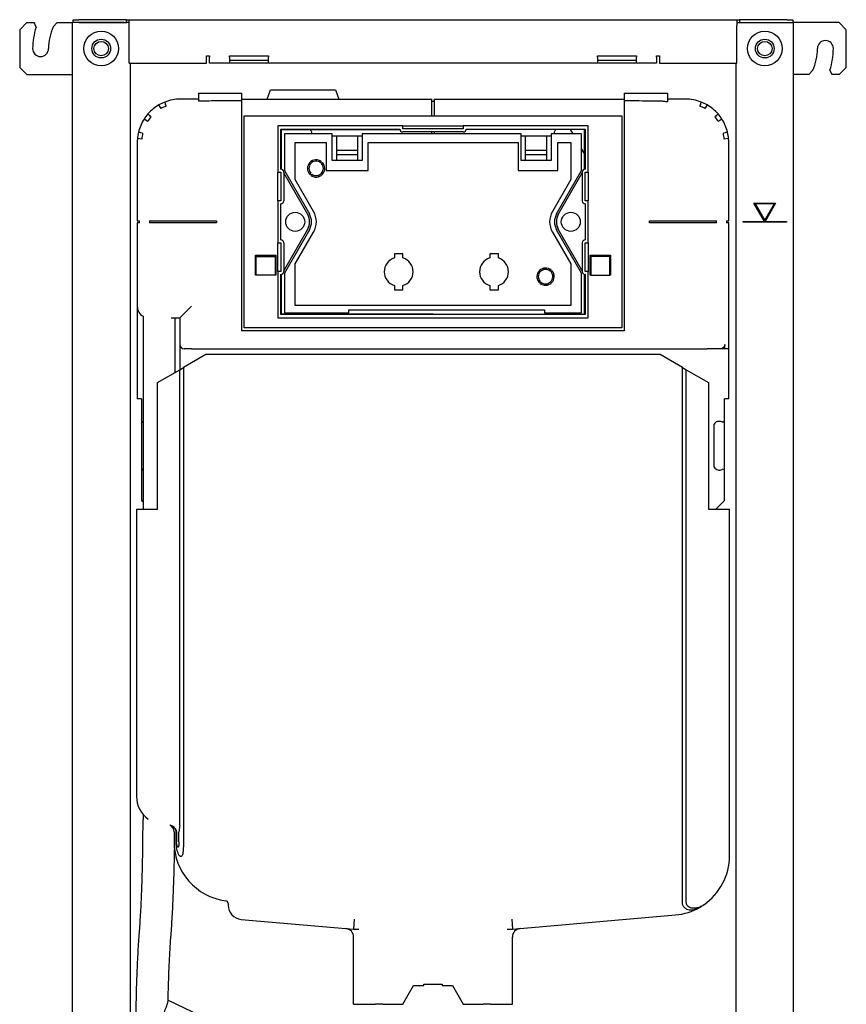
# Model space of a CAD drawing. Header units: millimetres. Extents: x -287 to 287, y -221 to 1140.
# Tile 2 of 2: x -287 to 287, y 458 to 1140. Entities that reach past the tile are written whole.
import ezdxf

# ---------------------------------------------------------------- set-up
doc = ezdxf.new("R2010")
doc.units = ezdxf.units.MM
doc.layers.add('GEB-KONTUR-A', color=5, linetype='CONTINUOUS')

msp = doc.modelspace()

# ---------------------------------------------------------------- linework, layer by layer
at = {"layer": 'GEB-KONTUR-A', "ltscale": 25}
for p, q in [((-249.5, 1138), (-249.5, 1140)), ((-249.5, 1140), (-245.5, 1140)), ((-212.5, 1140), (-245.5, 1140)), ((-212.5, 1138), (-212.5, 1140)), ((-212.5, 1140), (-210.5, 1140)), ((-210.5, 1136), (-210.5, 1140)), ((-210.5, 1140), (210.5, 1140)), ((210.5, 1140), (210.5, 1136)), ((210.5, 1140), (212.5, 1140)), ((212.5, 1140), (212.5, 1138)), ((245.5, 1140), (212.5, 1140)), ((245.5, 1140), (249.5, 1140)), ((249.5, 1140), (249.5, 1138)), ((-286.5, 1133), (-281.5, 1138)), ((-286.5, 1133), (-286.5, 1107)), ((-281.5, 1138), (-276.5, 1138)), ((-275.11, 1134.88), (-276.5, 1138)), ((-260.5, 1138), (-263.25, 1135.05)), ((-260.5, 1138), (-251.5, 1138)), ((-251.5, 1138), (-250, 1138)), ((-246, 1138), (-250, 1138)), ((-250, 58), (-250, 1138)), ((-214, 1138), (-246, 1138)), ((-245.5, 1138), (-212.5, 1138)), ((-210.5, 1138), (-212.5, 1138)), ((-210.5, 1110), (-210.5, 1136)), ((210.5, 1138), (212.5, 1138)), ((210.5, 1110), (210.5, 1136)), ((212.5, 1138), (245.5, 1138)), ((214, 1138), (246, 1138)), ((246, 1138), (250, 1138)), ((251.5, 1138), (250, 1138)), ((250, 58), (250, 1138)), ((281.5, 1138), (251.5, 1138)), ((281.5, 1138), (286.5, 1133)), ((286.5, 1107), (286.5, 1133)), ((-157, 1110), (-157, 1115)), ((-157, 1115), (-155, 1115)), ((-155, 1115), (-155, 1114)), ((-155, 1110), (-155, 1114)), ((-141, 1115), (-114, 1115)), ((-141, 1114), (-141, 1115)), ((-141, 1114), (-141, 1110)), ((-141, 1112), (-114, 1112)), ((-114, 1115), (-114, 1114)), ((-114, 1110), (-114, 1114)), ((114, 1115), (141, 1115)), ((114, 1114), (114, 1115)), ((114, 1114), (114, 1110)), ((114, 1112), (141, 1112)), ((141, 1115), (141, 1114)), ((141, 1110), (141, 1114)), ((155, 1115), (157, 1115)), ((155, 1114), (155, 1115)), ((155, 1114), (155, 1110)), ((157, 1115), (157, 1110)), ((-281.5, 1102), (-286.5, 1107)), ((-210.5, 1110), (-157, 1110)), ((-210, 1110), (-210, 170)), ((-141, 1110), (-155, 1110)), ((-114, 1110), (-141, 1110)), ((114, 1110), (-114, 1110)), ((141, 1110), (114, 1110)), ((155, 1110), (141, 1110)), ((157, 1110), (210.5, 1110)), ((210, 1110), (210, 170)), ((260.5, 1102), (263.25, 1104.95)), ((275.11, 1105.12), (276.5, 1102)), ((286.5, 1107), (281.5, 1102)), ((-281.5, 1102), (-251.5, 1102)), ((-251.5, 1102), (-250, 1102)), ((251.5, 1102), (250, 1102)), ((260.5, 1102), (251.5, 1102)), ((281.5, 1102), (276.5, 1102)), ((-114.91, 1085), (-112.54, 1091.5)), ((-112.54, 1091.5), (-67.54, 1091.5)), ((-67.54, 1091.5), (-65.18, 1085)), ((-162.5, 1089), (-162.5, 1083.77)), ((-162.5, 1089), (-132.5, 1089)), ((-132.5, 1083.93), (-132.5, 1089)), ((-132.5, 1085), (-0.75, 1085)), ((-0.75, 1073.5), (-0.75, 1085)), ((0.75, 1085), (0.75, 1073.5)), ((0.75, 1085), (132.5, 1085)), ((132.5, 1089), (132.5, 1083.93)), ((132.5, 1089), (162.5, 1089)), ((162.5, 1089), (162.5, 1083.16)), ((-188.5, 1078.38), (-190, 1080.98)), ((-0.75, 1083.5), (0.75, 1083.5)), ((190, 1080.98), (188.5, 1078.38)), ((-197.77, 1069.51), (-200.3, 1071.12)), ((-132.5, 924.5), (-132.5, 1077)), ((-131, 926.5), (-131, 1073.5)), ((-131, 1073.5), (131, 1073.5)), ((131, 1073.5), (131, 926.5)), ((132.5, 1077), (132.5, 924.5)), ((200.3, 1071.12), (197.77, 1069.51)), ((-107.5, 1066.5), (-107.5, 1034.5)), ((-21, 1066.5), (-107.5, 1066.5)), ((-105.5, 1064.25), (-23, 1064.25)), ((-105.5, 1036.5), (-105.5, 1064.25)), ((-105, 1064), (-22.98, 1064)), ((-105, 1036.45), (-105, 1064)), ((-21, 1066.5), (-19, 1066.5)), ((-21, 1064.5), (-21, 1066.5)), ((21, 1064.5), (-21, 1064.5)), ((-19, 1066.5), (19, 1066.5)), ((19, 1066.5), (21, 1066.5)), ((21, 1066.5), (21, 1064.5)), ((107.5, 1066.5), (21, 1066.5)), ((105, 1064), (22.98, 1064)), ((23, 1064.25), (105.5, 1064.25)), ((95.15, 1064), (96.89, 1061)), ((105, 1036.45), (105, 1064)), ((105.5, 1064.25), (105.5, 1036.5)), ((107.5, 1034.5), (107.5, 1066.5)), ((-201.9, 1057.35), (-204.89, 1057.61)), ((-103, 1061), (-103, 1035.5)), ((-70, 1061), (-103, 1061)), ((-84.42, 1062.69), (-84.44, 1062.81)), ((-70, 1042.5), (-70, 1061)), ((-70, 1059.5), (-49, 1059.5)), ((-67, 1059.5), (-67, 1049.5)), ((-52, 1049.5), (-52, 1059.5)), ((-49, 1061), (-49, 1042.5)), ((61, 1061), (-49, 1061)), ((21, 1062.25), (-21, 1062.25)), ((-0.75, 1061), (-0.75, 1062.25)), ((0.75, 1062.25), (0.75, 1061)), ((61, 1042.5), (61, 1061)), ((61, 1059.5), (80.5, 1059.5)), ((64, 1059.5), (64, 1049.5)), ((79, 1049.5), (79, 1059.5)), ((82, 1061), (82, 1042.5)), ((103, 1061), (82, 1061)), ((84.44, 1062.81), (84.42, 1062.69)), ((103, 1035.5), (103, 1061)), ((204.89, 1057.61), (201.9, 1057.35)), ((-205, 1055), (-205, 1000.75)), ((-95.5, 1029.22), (-95.5, 1055)), ((-95.5, 1055), (-74, 1055)), ((-74, 1055), (-74, 1035.5)), ((-45, 1035.5), (-45, 1055)), ((-45, 1055), (59, 1055)), ((59, 1055), (59, 1035.5)), ((86.5, 1035.5), (86.5, 1055)), ((86.5, 1055), (95.5, 1055)), ((95.5, 1055), (95.5, 1029.22)), ((103, 1050.41), (105, 1046.95)), ((205, 1000.75), (205, 1055)), ((-67, 1049.5), (-67, 1046.5)), ((-52, 1049.5), (-67, 1049.5)), ((-67, 1046.5), (-67, 1042.5)), ((-52, 1046.5), (-67, 1046.5)), ((-52, 1046.5), (-52, 1049.5)), ((-52, 1042.5), (-52, 1046.5)), ((64, 1049.5), (64, 1046.5)), ((79, 1049.5), (64, 1049.5)), ((64, 1046.5), (64, 1042.5)), ((79, 1046.5), (64, 1046.5)), ((79, 1046.5), (79, 1049.5)), ((79, 1042.5), (79, 1046.5)), ((-77.94, 1040.96), (-77.27, 1041.7)), ((-76.68, 1041.16), (-77.35, 1040.42)), ((-49, 1042.5), (-70, 1042.5)), ((82, 1042.5), (61, 1042.5)), ((-107.5, 1032.5), (-107.5, 1034.5)), ((-107.5, 1034.5), (-105.5, 1034.5)), ((-107.5, 1016.5), (-107.5, 1032.5)), ((-105.5, 1034.5), (-105.5, 1014.5)), ((-104.99, 1036.43), (-105, 1036.45)), ((-103.5, 1034.5), (-103.5, 1014.5)), ((-86.84, 1005), (-103.5, 1033.86)), ((-103, 1035.5), (-85.68, 1005.5)), ((-85.32, 1032.84), (-84.65, 1033.58)), ((-84.06, 1033.04), (-84.73, 1032.3)), ((-74, 1035.5), (-45, 1035.5)), ((59, 1035.5), (86.5, 1035.5)), ((85.68, 1005.5), (103, 1035.5)), ((86.84, 1005), (103.5, 1033.86)), ((103.5, 1034.5), (103.5, 1014.5)), ((104.99, 1036.43), (105, 1036.45)), ((105.5, 1014.5), (105.5, 1034.5)), ((105.5, 1034.5), (107.5, 1034.5)), ((107.5, 1034.5), (107.5, 1032.5)), ((107.5, 1032.5), (107.5, 1016.5)), ((-82.77, 1007.18), (-95.5, 1029.22)), ((95.5, 1029.22), (82.77, 1007.18)), ((-107.5, 1014.5), (-107.5, 1016.5)), ((107.5, 1016.5), (107.5, 1014.5)), ((-105.5, 1014.5), (-107.5, 1014.5)), ((-107.5, 1014.5), (-107.5, 985.5)), ((-105.5, 987.5), (-105.5, 1012.5)), ((107.5, 1014.5), (105.5, 1014.5)), ((105.5, 1012.5), (105.5, 987.5)), ((107.5, 985.5), (107.5, 1014.5)), ((222.5, 1012.99), (237.5, 1012.99)), ((229.86, 1000.25), (222.5, 1012.99)), ((236.63, 1012.49), (223.37, 1012.49)), ((223.37, 1012.49), (230, 1001)), ((230, 1001), (236.63, 1012.49)), ((237.5, 1012.99), (230.14, 1000.25)), ((-205, 1000.75), (-203.5, 1000.75)), ((-203.5, 999.25), (-205, 999.25)), ((-205, 999.25), (-205, 941.5)), ((-203.5, 999.25), (-203.5, 1000.75)), ((-196.54, 1000.75), (-190, 1000.75)), ((-196.54, 1000.75), (-196.54, 999.25)), ((-190, 999.25), (-196.54, 999.25)), ((-190, 1000.75), (-150, 1000.75)), ((-150, 999.25), (-190, 999.25)), ((-150, 1000.75), (-150, 999.25)), ((150, 1000.75), (190, 1000.75)), ((150, 999.25), (150, 1000.75)), ((190, 999.25), (150, 999.25)), ((190, 1000.75), (196.54, 1000.75)), ((196.54, 999.25), (190, 999.25)), ((196.54, 999.25), (196.54, 1000.75)), ((203.5, 1000.75), (205, 1000.75)), ((203.5, 1000.75), (203.5, 999.25)), ((205, 999.25), (203.5, 999.25)), ((205, 912), (205, 999.25)), ((215, 999.75), (215, 1000.25)), ((215, 1000.25), (229.86, 1000.25)), ((245, 999.75), (215, 999.75)), ((230.14, 1000.25), (245, 1000.25)), ((245, 1000.25), (245, 999.75)), ((-103.5, 966.14), (-86.84, 995)), ((-85.68, 994.5), (-103, 964.5)), ((-95.5, 970.78), (-82.77, 992.82)), ((82.77, 992.82), (95.5, 970.78)), ((103, 964.5), (85.68, 994.5)), ((103.5, 966.14), (86.84, 995)), ((-107.5, 983.5), (-107.5, 985.5)), ((-107.5, 985.5), (-105.5, 985.5)), ((-107.5, 967.5), (-107.5, 983.5)), ((-105.5, 985.5), (-105.5, 965.5)), ((-103.5, 985.5), (-103.5, 965.5)), ((103.5, 985.5), (103.5, 965.5)), ((105.5, 965.5), (105.5, 985.5)), ((105.5, 985.5), (107.5, 985.5)), ((107.5, 985.5), (107.5, 983.5)), ((107.5, 983.5), (107.5, 967.5)), ((-123, 963), (-123, 977)), ((-123, 977), (-109, 977)), ((-122.5, 977), (-122.5, 976)), ((-122.5, 976), (-109.5, 976)), ((-122.5, 963), (-122.5, 976)), ((-109.5, 976), (-109.5, 977)), ((-109.5, 976), (-109.5, 963)), ((-109, 977), (-109, 963)), ((-20.8, 977.9), (-26.8, 977.9)), ((-26.8, 977.9), (-26.8, 974.94)), ((-20.8, 974.94), (-20.8, 977.9)), ((45.3, 977.9), (39.3, 977.9)), ((39.3, 977.9), (39.3, 974.94)), ((45.3, 974.94), (45.3, 977.9)), ((109, 963), (109, 977)), ((109, 977), (123, 977)), ((109.5, 976), (109.5, 977)), ((109.5, 976), (109.5, 963)), ((122.5, 976), (109.5, 976)), ((122.5, 977), (122.5, 976)), ((122.5, 963), (122.5, 976)), ((123, 977), (123, 963)), ((-95.5, 942), (-95.5, 970.78)), ((95.5, 970.78), (95.5, 942)), ((-122.5, 963), (-123, 963)), ((-109.5, 963), (-122.5, 963)), ((-109, 963), (-109.5, 963)), ((-107.5, 965.5), (-107.5, 967.5)), ((-105.5, 965.5), (-107.5, 965.5)), ((-107.5, 965.5), (-107.5, 933.5)), ((-105.5, 935.75), (-105.5, 963.5)), ((-105, 963.55), (-104.99, 963.57)), ((-105, 936), (-105, 963.55)), ((-103, 964.5), (-103, 937)), ((81.24, 965.81), (81.95, 966.52)), ((82.52, 965.95), (81.81, 965.24)), ((103, 937), (103, 964.5)), ((105, 963.55), (104.99, 963.57)), ((105, 936), (105, 963.55)), ((107.5, 965.5), (105.5, 965.5)), ((105.5, 963.5), (105.5, 935.75)), ((107.5, 967.5), (107.5, 965.5)), ((107.5, 933.5), (107.5, 965.5)), ((109.5, 963), (109, 963)), ((109.5, 963), (122.5, 963)), ((123, 963), (122.5, 963)), ((-26.8, 955.86), (-26.8, 952.9)), ((-20.8, 952.9), (-20.8, 955.86)), ((39.3, 955.86), (39.3, 952.9)), ((45.3, 952.9), (45.3, 955.86)), ((73.48, 958.05), (74.19, 958.76)), ((74.76, 958.19), (74.05, 957.48)), ((-26.8, 952.9), (-20.8, 952.9)), ((39.3, 952.9), (45.3, 952.9)), ((-205, 941.5), (-205, 877.5)), ((-175.39, 933.5), (-167.39, 941.5)), ((95.5, 942), (-95.5, 942)), ((-201, 934.57), (-201, 801)), ((105.5, 935.75), (-105.5, 935.75)), ((0, 936), (-105, 936)), ((-103, 937), (-58.4, 937)), ((-58.4, 939), (77.4, 939)), ((-58.4, 937), (-58.4, 939)), ((0, 935.75), (0, 936)), ((0, 935.75), (0, 936)), ((0, 936), (105, 936)), ((77.4, 939), (77.4, 937)), ((77.4, 937), (103, 937)), ((-181.51, 933.5), (-175.39, 933.5)), ((-179, 933.5), (-179, 895.59)), ((-175.39, 933.5), (-175.39, 915)), ((-107.5, 933.5), (107.5, 933.5)), ((132.5, 924.5), (-132.5, 924.5)), ((131, 926.5), (-131, 926.5)), ((-175.39, 915), (-175.39, 897.67)), ((202.36, 912), (202.36, 915)), ((-157.5, 908), (-173, 899.05)), ((-167.39, 912), (-172.39, 912)), ((-167.39, 912), (190, 912)), ((157.5, 908), (-157.5, 908)), ((173, 899.05), (157.5, 908)), ((198.47, 912), (190, 912)), ((202.36, 912), (198.47, 912)), ((204.89, 912), (202.36, 912)), ((204.89, 912), (205, 912)), ((205, 877.5), (205, 912)), ((-191, 888.66), (-175.6, 897.55)), ((-175.6, 897.55), (-173, 899.05)), ((-175.6, 582.19), (-175.6, 897.55)), ((-173, 899.05), (-173, 580.93)), ((173, 899.05), (175.6, 897.55)), ((173, 527.82), (173, 899.05)), ((175.6, 528.6), (175.6, 897.55)), ((175.6, 897.55), (191, 888.66)), ((-191, 801), (-191, 888.66)), ((191, 888.66), (191, 801)), ((-202, 877.5), (-205, 877.5)), ((-202, 877.5), (-202, 862.33)), ((205, 877.5), (202, 877.5)), ((202, 862.33), (202, 877.5)), ((-202, 862.33), (-202, 827.67)), ((195, 830.06), (195, 859.94)), ((202, 827.67), (202, 862.33)), ((-202, 827.67), (-202, 807)), ((202, 807), (202, 827.67)), ((-202, 807), (-201, 807.41)), ((-202, 807), (-201, 806)), ((196, 801), (202, 807)), ((-205.5, 801), (-205.5, 602)), ((-205.5, 801), (-205.28, 801)), ((-205.28, 801), (-200.44, 801)), ((-200.44, 801), (-191, 801)), ((191, 801), (198.5, 801)), ((198.5, 801), (205.5, 801)), ((205.5, 560.74), (205.5, 801)), ((-201, 589.54), (-201, 586.07)), ((-179.5, 577.5), (-179.5, 570.43)), ((-178.28, 577.5), (-178.28, 570.43)), ((-177.71, 577.5), (-177.71, 570.43)), ((-176.08, 570.43), (-176.08, 577.5)), ((-173.04, 577.5), (-173.04, 570.43)), ((-142, 527.78), (-142, 526.77)), ((55, 510), (168.07, 519.89)), ((-132.87, 516.81), (-55, 510)), ((-54.69, 517), (-55, 510)), ((54.69, 517), (55, 510)), ((-203.51, 507.73), (-203.42, 508.96)), ((-181.58, 506.04), (-181.49, 507.27)), ((-55, 510), (-51.3, 510)), ((51.3, 510), (55, 510)), ((-55, 458), (-55, 504.5)), ((55, 458), (55, 504.5)), ((-21, 458), (-13.49, 471)), ((-13.49, 471), (-6.34, 471)), ((-6.34, 472), (6.34, 472)), ((-6.34, 471), (-6.34, 472)), ((6.34, 472), (6.34, 471)), ((6.34, 471), (13.49, 471)), ((13.49, 471), (21, 458)), ((-183.64, 460.79), (-125, 433)), ((-55, 458), (-39.94, 458)), ((-34.86, 458), (-39.94, 458)), ((-34.86, 458), (-21, 458)), ((21, 458), (34.86, 458)), ((39.94, 458), (34.86, 458)), ((39.94, 458), (55, 458))]:
    msp.add_line(p, q, dxfattribs=at)
for centre, radius in [((-230, 1120), 12), ((-230, 1120), 6.5), ((230, 1120), 12), ((230, 1120), 6.5), ((-230, 1120), 5), ((230, 1120), 5), ((-95.5, 1000), 6.6), ((95.5, 1000), 6.6)]:
    msp.add_circle(centre, radius, dxfattribs=at)
for centre, radius, start, end in [((-230, 1120), 47.5, 161.74685, 180), ((-230, 1120), 36.5, 155.65548, 180), ((272, 1120), 5.5, 0, 180), ((-272, 1120), 5.5, 180, 0), ((230, 1120), 36.5, 335.65548, 0), ((230, 1120), 47.5, 341.74685, 0), ((-175, 1055), 30, 90, 111.35353), ((175, 1055), 30, 68.64647, 90), ((-175, 1055), 30, 120, 138.85353), ((-175, 1055), 30, 111.35353, 120), ((-175, 1055), 27, 111.50395, 120), ((175, 1055), 27, 60, 68.49605), ((175, 1055), 30, 60, 68.64647), ((175, 1055), 30, 41.14647, 60), ((-175, 1055), 30, 147.5, 166.35353), ((-175, 1055), 30, 138.85353, 147.5), ((-175, 1055), 27, 139.00395, 147.5), ((175, 1055), 27, 32.5, 40.99605), ((175, 1055), 30, 32.5, 41.14647), ((175, 1055), 30, 13.64647, 32.5), ((-88.36, 1062), 4, 10, 30), ((-21, 1064.25), 2, 180, 270), ((21, 1064.25), 2, 270, 0), ((88.36, 1062), 4, 150, 170), ((-175, 1055), 30, 175, 180), ((-175, 1055), 30, 166.35353, 175), ((-175, 1055), 27, 166.50395, 175), ((-80.5, 1063.5), 4, 190, 218.68219), ((80.5, 1063.5), 4, 270, 292.06332), ((80.5, 1063.5), 4, 321.31781, 350), ((175, 1055), 27, 5, 13.49605), ((175, 1055), 30, 5, 13.64647), ((175, 1055), 30, 0, 5), ((-81, 1037), 6, 51.53043, 223.88532), ((-81, 1037), 5, 52.29644, 223.11931), ((-81, 1037), 6, 231.53043, 43.88532), ((-81, 1037), 5, 232.29644, 43.11931), ((-105.5, 1034.5), 2, 0, 90), ((105.5, 1034.5), 2, 90, 180), ((-105.5, 1014.5), 2, 270, 0), ((105.5, 1014.5), 2, 180, 270), ((-95.5, 1000), 10, 330, 30), ((-95.21, 1000), 11, 330, 30), ((-95.21, 1000), 14.35, 330, 30), ((95.21, 1000), 14.35, 150, 210), ((95.21, 1000), 11, 150, 210), ((95.5, 1000), 10, 150, 210), ((-105.5, 985.5), 2, 0, 90), ((105.5, 985.5), 2, 90, 180), ((-23.8, 965.4), 10, 107.4576, 252.5424), ((-23.8, 965.4), 10, 287.4576, 72.5424), ((42.3, 965.4), 10, 107.4576, 252.5424), ((42.3, 965.4), 10, 287.4576, 72.5424), ((-105.5, 965.5), 2, 270, 0), ((78, 962), 6, 48.82255, 221.17745), ((78, 962), 5, 49.58857, 220.41143), ((78, 962), 6, 228.82255, 41.17745), ((78, 962), 5, 229.58857, 40.41143), ((105.5, 965.5), 2, 180, 270), ((-197, 941.5), 8, 180, 240), ((-172.39, 915), 3, 180, 270), ((-201, 862.33), 1, 228.41813, 270), ((198.5, 858), 4, 112.02431, 151.04498), ((-201, 827.67), 1, 90, 180), ((198.5, 832), 4, 208.95502, 300), ((201, 827.67), 1, 0, 120), ((-186, 602), 19.5, 180, 233.67966), ((-184.5, 577.5), 5, 0, 66.76345), ((-138.5, 570.43), 41, 180, 262.65134), ((164.5, 560.74), 41, 304.49962, 0), ((-144, 527.78), 2, 0, 82.65134), ((-132, 526.77), 10, 180, 265), ((164.5, 560.74), 41, 275, 300.20087), ((164.5, 560.74), 41, 300.20087, 304.49962), ((-61, 504.5), 6, 0, 85), ((61, 504.5), 6, 95, 180)]:
    msp.add_arc(centre, radius, start, end, dxfattribs=at)
for points, knots in [([(-162.5, 1085), (-163.27, 1085), (-164.03, 1085), (-165.65, 1085), (-166.5, 1085), (-168.2, 1085), (-169.05, 1085), (-170.75, 1085), (-171.6, 1085), (-173.3, 1085), (-174.15, 1085), (-175, 1085)], [36.75, 36.75, 36.75, 36.75, 36.98, 36.98, 37.235553, 37.235553, 37.490279, 37.490279, 37.745, 37.745, 38, 38, 38, 38]), ([(175, 1085), (174.43, 1085), (173.87, 1085), (172.73, 1085), (172.17, 1085), (170.52, 1085), (169.45, 1085), (167.08, 1085), (165.79, 1085), (163.83, 1085), (163.17, 1085), (162.5, 1085)], [3, 3, 3, 3, 3.17, 3.17, 3.34, 3.34, 3.663, 3.663, 4.04975, 4.04975, 4.25, 4.25, 4.25, 4.25]), ([(-184.9, 1080.12), (-184.95, 1080.27), (-185.01, 1080.42), (-185.25, 1081.09), (-185.41, 1081.53), (-185.65, 1082.2), (-185.76, 1082.48), (-185.89, 1082.85), (-185.92, 1082.94), (-185.92, 1082.94)], [3.1311768, 3.1311768, 3.1311768, 3.1311768, 3.2063468, 3.2063468, 3.4840254, 3.4840254, 3.7616648, 3.7616648, 4.0393043, 4.0393043, 4.0393043, 4.0393043]), ([(-162.5, 1083.77), (-162.08, 1083.82), (-161.66, 1083.85), (-160.87, 1083.88), (-160.48, 1083.89), (-159.28, 1083.91), (-157.64, 1083.91), (-156.1, 1083.91), (-147.16, 1083.92), (-141.5, 1083.92), (-136.71, 1083.93), (-132.5, 1083.93)], [5.841382, 5.841382, 5.841382, 5.841382, 6.243045, 6.243045, 6.612381, 6.612381, 7.422362, 7.422362, 13.664494, 13.664494, 55.376629, 55.376629, 55.376629, 55.376629]), ([(-132.5, 1077), (-132.5, 1078.06), (-132.5, 1079.1), (-132.5, 1081.06), (-132.5, 1081.96), (-132.5, 1083.18), (-132.5, 1083.59), (-132.5, 1083.93)], [0, 0, 0, 0, 0.3168948, 0.3168948, 0.6376447, 0.6376447, 0.8405267, 0.8405267, 0.8405267, 0.8405267]), ([(132.5, 1083.93), (132.5, 1083.57), (132.5, 1083.12), (132.5, 1081.87), (132.5, 1081.01), (132.5, 1079.09), (132.5, 1078.05), (132.5, 1077)], [0.4201611, 0.4201611, 0.4201611, 0.4201611, 0.6376447, 0.6376447, 0.9460079, 0.9460079, 1.2606628, 1.2606628, 1.2606628, 1.2606628]), ([(132.5, 1083.93), (134.89, 1083.93), (138.24, 1083.92), (144.03, 1083.91), (151.12, 1083.91), (155.69, 1083.82), (156.6, 1083.79), (158.24, 1083.72), (159.04, 1083.66), (160.77, 1083.47), (161.64, 1083.33), (162.5, 1083.16)], [6.561329, 6.561329, 6.561329, 6.561329, 7.365023, 7.365023, 17.819913, 17.819913, 19.953693, 19.953693, 22.091118, 22.091118, 24.395231, 24.395231, 24.395231, 24.395231]), ([(185.92, 1082.94), (185.92, 1082.94), (185.89, 1082.85), (185.76, 1082.48), (185.65, 1082.2), (185.41, 1081.53), (185.25, 1081.09), (185.01, 1080.42), (184.95, 1080.27), (184.9, 1080.12)], [12.1179129, 12.1179129, 12.1179129, 12.1179129, 12.3955524, 12.3955524, 12.6731918, 12.6731918, 12.9508704, 12.9508704, 13.0260404, 13.0260404, 13.0260404, 13.0260404]), ([(-195.38, 1072.71), (-195.5, 1072.82), (-195.62, 1072.93), (-196.14, 1073.41), (-196.49, 1073.73), (-197.01, 1074.21), (-197.23, 1074.41), (-197.52, 1074.68), (-197.59, 1074.74), (-197.59, 1074.74)], [3.1311768, 3.1311768, 3.1311768, 3.1311768, 3.2063468, 3.2063468, 3.4840254, 3.4840254, 3.7616648, 3.7616648, 4.0393043, 4.0393043, 4.0393043, 4.0393043]), ([(197.59, 1074.74), (197.59, 1074.74), (197.52, 1074.68), (197.23, 1074.41), (197.01, 1074.21), (196.49, 1073.73), (196.14, 1073.41), (195.61, 1072.93), (195.5, 1072.82), (195.38, 1072.71)], [12.1179129, 12.1179129, 12.1179129, 12.1179129, 12.3955916, 12.3955916, 12.6732702, 12.6732702, 12.950988, 12.950988, 13.0260444, 13.0260444, 13.0260444, 13.0260444]), ([(-201.25, 1061.3), (-201.41, 1061.34), (-201.56, 1061.38), (-202.25, 1061.57), (-202.71, 1061.69), (-203.39, 1061.87), (-203.68, 1061.95), (-204.06, 1062.05), (-204.15, 1062.08), (-204.15, 1062.08)], [3.1311728, 3.1311728, 3.1311728, 3.1311728, 3.2062292, 3.2062292, 3.483947, 3.483947, 3.7616256, 3.7616256, 4.0393043, 4.0393043, 4.0393043, 4.0393043]), ([(204.15, 1062.08), (204.15, 1062.08), (204.06, 1062.05), (203.68, 1061.95), (203.39, 1061.87), (202.71, 1061.69), (202.25, 1061.57), (201.56, 1061.38), (201.41, 1061.34), (201.25, 1061.3)], [12.1179129, 12.1179129, 12.1179129, 12.1179129, 12.3955524, 12.3955524, 12.6731918, 12.6731918, 12.9508704, 12.9508704, 13.0260404, 13.0260404, 13.0260404, 13.0260404]), ([(202.36, 915), (202.36, 914.63), (202.26, 914.21), (202, 913.69), (201.88, 913.51), (201.6, 913.16), (201.44, 913.01), (200.95, 912.62), (200.5, 912.38), (199.61, 912.09), (198.99, 912), (198.47, 912)], [0, 0, 0, 0, 0.1098253, 0.1098253, 0.1712954, 0.1712954, 0.2327654, 0.2327654, 0.3591347, 0.3591347, 0.5148502, 0.5148502, 0.5148502, 0.5148502]), ([(-202, 862.33), (-202, 862.2), (-201.97, 862.06), (-201.87, 861.81), (-201.79, 861.71), (-201.69, 861.61), (-201.68, 861.6), (-201.66, 861.58)], [0.3262755, 0.3262755, 0.3262755, 0.3262755, 0.36611936, 0.36611936, 0.40596323, 0.40596323, 0.41263561, 0.41263561, 0.41263561, 0.41263561]), ([(-201.66, 861.58), (-201.61, 861.53), (-201.55, 861.49), (-201.41, 861.43), (-201.34, 861.41), (-201.18, 861.38), (-201.09, 861.39), (-201, 861.4)], [-0.2152484, -0.2152484, -0.2152484, -0.2152484, -0.1739695, -0.1739695, -0.1318572, -0.1318572, -0.0805314, -0.0805314, -0.0805314, -0.0805314]), ([(197, 861.71), (197.49, 861.9), (198.01, 862), (199.04, 862), (199.59, 861.89), (200.23, 861.61), (200.37, 861.54), (200.5, 861.46)], [1.7051141, 1.7051141, 1.7051141, 1.7051141, 1.8540902, 1.8540902, 2.0179011, 2.0179011, 2.0650934, 2.0650934, 2.0650934, 2.0650934]), ([(200.5, 861.46), (200.54, 861.44), (200.58, 861.42), (200.74, 861.35), (200.88, 861.33), (201.13, 861.33), (201.27, 861.36), (201.52, 861.47), (201.64, 861.55), (201.81, 861.73), (201.88, 861.84), (201.97, 862.07), (202, 862.2), (202, 862.33)], [-0.2224918, -0.2224918, -0.2224918, -0.2224918, -0.209063, -0.209063, -0.1664988, -0.1664988, -0.1210013, -0.1210013, -0.0755038, -0.0755038, -0.0377519, -0.0377519, 0, 0, 0, 0]), ([(-203.42, 508.96), (-203.12, 512.89), (-202.84, 517.17), (-202.33, 526.31), (-202.1, 531.17), (-201.71, 541.34), (-201.54, 546.65), (-201.27, 557.56), (-201.17, 563.17), (-201.03, 574.54), (-201, 580.31), (-201, 586.07)], [3.9060226, 3.9060226, 3.9060226, 3.9060226, 4.0672959, 4.0672959, 4.2285692, 4.2285692, 4.3898424, 4.3898424, 4.5511157, 4.5511157, 4.712389, 4.712389, 4.712389, 4.712389]), ([(-179.18, 580.3), (-179.2, 580.32), (-179.21, 580.34), (-179.57, 580.68), (-179.96, 581), (-180.79, 581.56), (-181.23, 581.79), (-181.79, 582.02), (-181.94, 582.08), (-182.09, 582.13)], [0.3172831, 0.3172831, 0.3172831, 0.3172831, 0.324815, 0.324815, 0.4771316, 0.4771316, 0.6294482, 0.6294482, 0.6825205, 0.6825205, 0.6825205, 0.6825205]), ([(-182.09, 582.13), (-181.68, 581.99), (-181.27, 581.8), (-180.57, 581.38), (-180.2, 581.12), (-179.54, 580.5), (-179.23, 580.15), (-178.78, 579.46), (-178.58, 579.04), (-178.35, 578.31), (-178.28, 577.87), (-178.28, 577.5)], [2.8695335, 2.8695335, 2.8695335, 2.8695335, 3.0058865, 3.0058865, 3.1423053, 3.1423053, 3.278724, 3.278724, 3.4001779, 3.4001779, 3.5116868, 3.5116868, 3.5116868, 3.5116868]), ([(-177.71, 577.5), (-177.71, 577.69), (-177.73, 577.89), (-177.83, 578.29), (-177.9, 578.48), (-178.07, 578.85), (-178.21, 579.08), (-178.56, 579.62), (-178.88, 580), (-179.18, 580.3)], [0, 0, 0, 0, 0.056673, 0.056673, 0.113346, 0.113346, 0.1830044, 0.1830044, 0.3172831, 0.3172831, 0.3172831, 0.3172831]), ([(-175.6, 582.19), (-175.6, 581.61), (-175.65, 580.92), (-175.76, 580.03), (-175.82, 579.65), (-175.96, 578.76), (-176.08, 578.08), (-176.08, 577.5)], [5.1170226, 5.1170226, 5.1170226, 5.1170226, 5.2909226, 5.2909226, 5.3879003, 5.3879003, 5.5613792, 5.5613792, 5.5613792, 5.5613792]), ([(-173, 580.93), (-173, 580.51), (-173.01, 580.09), (-173.02, 579.02), (-173.04, 578.19), (-173.04, 577.5)], [-0.3215652, -0.3215652, -0.3215652, -0.3215652, -0.2067244, -0.2067244, 0, 0, 0, 0]), ([(-178.28, 570.43), (-178.28, 569.17), (-178.17, 567.8), (-177.7, 565.12), (-177.34, 563.82), (-176.59, 562.14), (-176.23, 561.5), (-175.77, 560.96), (-175.69, 560.87), (-175.6, 560.79)], [2.1037706, 2.1037706, 2.1037706, 2.1037706, 2.4812401, 2.4812401, 2.8587096, 2.8587096, 3.0485875, 3.0485875, 3.0854563, 3.0854563, 3.0854563, 3.0854563]), ([(-176.08, 570.43), (-176.08, 569.96), (-176.09, 569.45), (-176.16, 568.42), (-176.21, 567.91), (-176.36, 567.3), (-176.42, 567.11), (-176.53, 566.9), (-176.58, 566.82), (-176.66, 566.77), (-176.68, 566.75), (-176.72, 566.74), (-176.74, 566.73), (-176.78, 566.73), (-176.8, 566.74), (-176.84, 566.75), (-176.87, 566.76), (-176.96, 566.82), (-177.03, 566.9), (-177.18, 567.13), (-177.26, 567.35), (-177.61, 568.4), (-177.71, 569.5), (-177.71, 570.43)], [0, 0, 0, 0, 0.1408161, 0.1408161, 0.2816322, 0.2816322, 0.3321586, 0.3321586, 0.3555894, 0.3555894, 0.3629791, 0.3629791, 0.3694766, 0.3694766, 0.3763235, 0.3763235, 0.3845084, 0.3845084, 0.4121239, 0.4121239, 0.4716329, 0.4716329, 0.7494089, 0.7494089, 0.7494089, 0.7494089]), ([(-173.04, 570.43), (-173.04, 569.14), (-173.04, 567.73), (-173.11, 565.62), (-173.14, 564.92), (-173.25, 563.56), (-173.32, 562.9), (-173.53, 561.87), (-173.67, 561.4), (-173.94, 560.86), (-174.08, 560.66), (-174.35, 560.45), (-174.49, 560.38), (-174.78, 560.34), (-174.98, 560.39), (-175.29, 560.53), (-175.45, 560.65), (-175.6, 560.79)], [0, 0, 0, 0, 0.38576, 0.38576, 0.57864, 0.57864, 0.77152, 0.77152, 0.895622, 0.895622, 0.959904, 0.959904, 1.005698, 1.005698, 1.06166, 1.06166, 1.122085, 1.122085, 1.122085, 1.122085]), ([(-181.49, 507.27), (-181.17, 511.38), (-180.88, 515.81), (-180.36, 525.23), (-180.12, 530.21), (-179.72, 540.6), (-179.55, 546.01), (-179.3, 555.99), (-179.22, 560.51), (-179.15, 565.09)], [3.9060226, 3.9060226, 3.9060226, 3.9060226, 4.0672959, 4.0672959, 4.2285692, 4.2285692, 4.3898424, 4.3898424, 4.5184046, 4.5184046, 4.5184046, 4.5184046]), ([(175.6, 524.05), (175.21, 524.23), (174.79, 524.48), (174.17, 525), (173.85, 525.34), (173.44, 525.97), (173.26, 526.35), (173.06, 527.03), (173, 527.46), (173, 527.82)], [4.8811791, 4.8811791, 4.8811791, 4.8811791, 5.0202208, 5.0202208, 5.1463848, 5.1463848, 5.2556385, 5.2556385, 5.3629455, 5.3629455, 5.3629455, 5.3629455]), ([(187.72, 526.95), (187.38, 526.71), (187.04, 526.5), (185.94, 525.85), (185.08, 525.43), (183.3, 524.81), (182.38, 524.6), (180.99, 524.47), (180.39, 524.47), (179.2, 524.61), (178.61, 524.76), (177.71, 525.14), (177.27, 525.4), (176.67, 525.91), (176.38, 526.22), (176.01, 526.8), (175.84, 527.17), (175.65, 527.83), (175.6, 528.25), (175.6, 528.6)], [12.374963, 12.374963, 12.374963, 12.374963, 12.507295, 12.507295, 12.802682, 12.802682, 13.098069, 13.098069, 13.287942, 13.287942, 13.477815, 13.477815, 13.620945, 13.620945, 13.735622, 13.735622, 13.838431, 13.838431, 13.944206, 13.944206, 13.944206, 13.944206]), ([(175.6, 524.05), (175.66, 524.02), (175.72, 523.99), (176.35, 523.73), (177, 523.56), (178.32, 523.39), (178.99, 523.39), (180.5, 523.52), (181.48, 523.74), (183.39, 524.39), (184.31, 524.83), (185.12, 525.3)], [13.672855, 13.672855, 13.672855, 13.672855, 13.694451, 13.694451, 13.905696, 13.905696, 14.116941, 14.116941, 14.432369, 14.432369, 14.747797, 14.747797, 14.747797, 14.747797]), ([(-206, 428.93), (-206, 434.78), (-205.97, 440.63), (-205.83, 452.18), (-205.72, 457.88), (-205.45, 468.99), (-205.28, 474.4), (-204.88, 484.79), (-204.64, 489.77), (-204.12, 499.19), (-203.83, 503.62), (-203.51, 507.73)], [4.712389, 4.712389, 4.712389, 4.712389, 4.8736622, 4.8736622, 5.0349355, 5.0349355, 5.1962088, 5.1962088, 5.357482, 5.357482, 5.5187553, 5.5187553, 5.5187553, 5.5187553]), ([(-183.65, 460.27), (-183.58, 463.75), (-183.48, 467.17), (-183.28, 473.87), (-183.16, 477.14), (-182.9, 483.51), (-182.76, 486.6), (-182.46, 492.56), (-182.3, 495.44), (-181.95, 500.94), (-181.77, 503.56), (-181.58, 506.04)], [5.0091836, 5.0091836, 5.0091836, 5.0091836, 5.1110979, 5.1110979, 5.2130123, 5.2130123, 5.3149266, 5.3149266, 5.416841, 5.416841, 5.5187553, 5.5187553, 5.5187553, 5.5187553]), ([(-187.31, 428.93), (-188.07, 431.45), (-188.85, 434.34), (-189.29, 438.71), (-189.32, 440.11), (-189.02, 444.09), (-188.43, 446.24), (-186.98, 450.88), (-185.71, 453.81), (-184.36, 457.38), (-184.04, 458.32), (-183.74, 459.54), (-183.66, 459.95), (-183.65, 460.27)], [0, 0, 0, 0, 0.819417, 0.819417, 1.210444, 1.210444, 1.909719, 1.909719, 3.19799, 3.19799, 3.825343, 3.825343, 4.233878, 4.233878, 4.233878, 4.233878])]:
    msp.add_open_spline(points, degree=3, knots=knots, dxfattribs=at)

doc.saveas('drawing.dxf')
